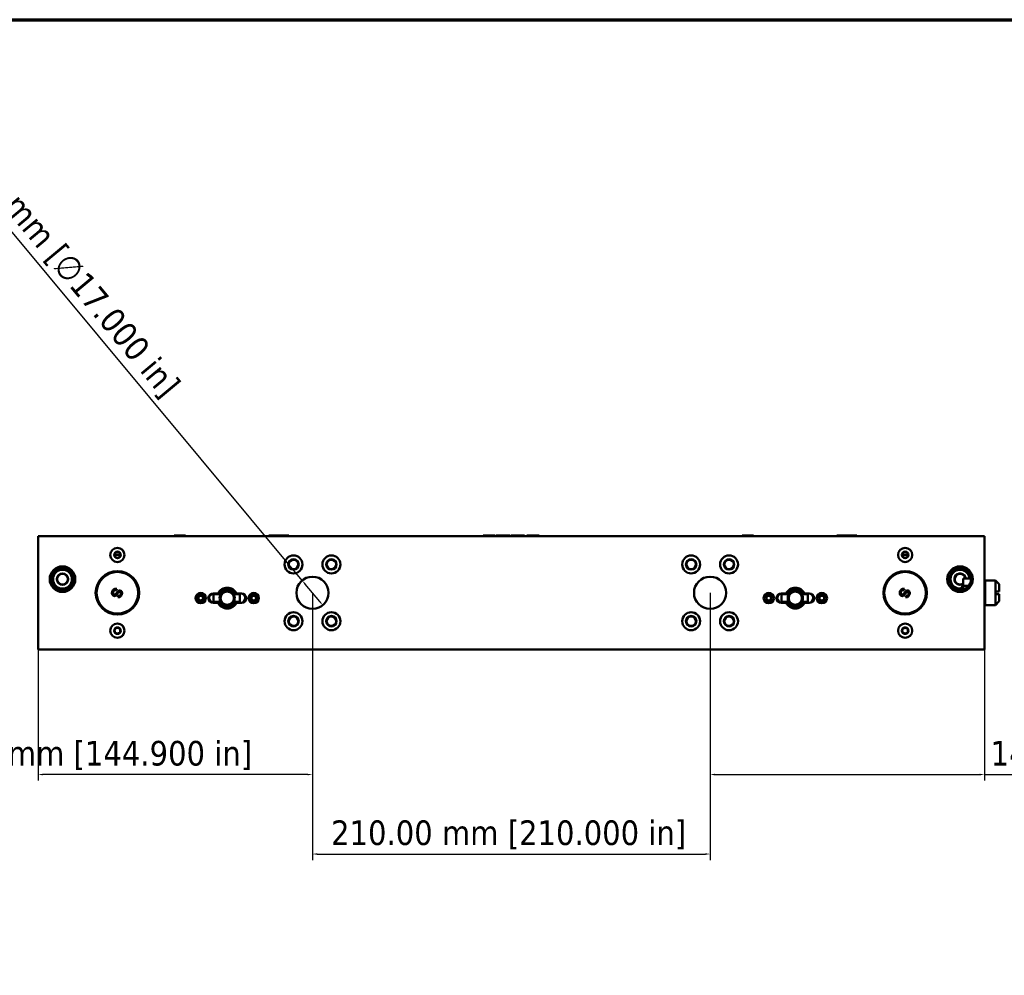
# Paper-space layout 'Sheet_1' of a CAD drawing. Header units: millimetres. Extents: x 0.8 to 58.3, y 0.8 to 58.3.
# Tile 36 of 42: x 18.5 to 39, y 38.4 to 58.3. Entities that reach past the tile are written whole.
import ezdxf

# ---------------------------------------------------------------- set-up
doc = ezdxf.new("R2010")
doc.units = ezdxf.units.MM
for name, color, linetype, lineweight in [('Border (ISO)', 7, 'Continuous', 70), ('Dimension (ISO)', 7, 'Continuous', 25), ('Visible (ISO)', 7, 'Continuous', 50)]:
    doc.layers.add(name, color=color, linetype=linetype, lineweight=lineweight)
doc.styles.add('Note Text (ANSI)', font='tahoma.ttf')
doc.dimstyles.new('Default (ISO)', dxfattribs={"dimtxt": 0.511811, "dimasz": 0.098425, "dimexe": 0.125, "dimexo": 0, "dimgap": 0.03, "dimtad": 1, "dimlfac": 25.4, "dimrnd": 1e-08, "dimzin": 0, "dimdsep": 46, "dimtxsty": 'Note Text (ANSI)', "dimcen": 0.09, "dimdle": 0.393701, "dimclrd": 256, "dimclre": 256, "dimclrt": 256, "dimazin": 0, "dimtfac": 0.269631, "dimtmove": 0, "dimatfit": 3, "dimfxl": 1, "dimtolj": 1, "dimtzin": 0, "dimlwd": -1, "dimlwe": -1, "dimarcsym": 0})

# ---------------------------------------------------------------- blocks, each defined once
blk = doc.blocks.new('Borders Chauvet')
at = {"layer": 'Border (ISO)'}
blk.add_line((0.787, 58.268), (58.268, 58.268), dxfattribs=at)
blk = doc.blocks.new('*D10')
at = {"layer": 'Defpoints', "color": 0, "transparency": 16777216}
for p in [(24.403, 46.606), (24.832, 46.092)]:
    blk.add_point(p, dxfattribs=at)
at = {"layer": 'Dimension (ISO)', "transparency": 16777216}
for p, q in [((24.403, 46.606), (16.445, 56.161)), ((24.769, 46.168), (24.466, 46.531))]:
    blk.add_line(p, q, dxfattribs=at)
for points in [[(24.479, 46.541), (24.454, 46.52), (24.403, 46.606)], [(24.781, 46.178), (24.756, 46.157), (24.832, 46.092)]]:
    blk.add_solid(points, dxfattribs=at)
at = {"layer": 'Dimension (ISO)', "transparency": 16777216, "insert": (17.001, 56.586), "char_height": 0.51181, "attachment_point": 1, "rotation": 309.7917, "style": 'Note Text (ANSI)'}
blk.add_mtext('\\A1;∅17.00 mm [∅17.000 in]', dxfattribs=at)
blk = doc.blocks.new('*D11')
at = {"layer": 'Defpoints', "color": 0, "transparency": 16777216}
for p in [(24.618, 46.349), (18.913, 45.325), (18.913, 42.569)]:
    blk.add_point(p, dxfattribs=at)
at = {"layer": 'Dimension (ISO)', "transparency": 16777216}
for p, q in [((24.618, 46.349), (24.618, 42.444)), ((18.913, 45.325), (18.913, 42.444)), ((24.519, 42.569), (19.011, 42.569))]:
    blk.add_line(p, q, dxfattribs=at)
for points in [[(19.011, 42.586), (19.011, 42.553), (18.913, 42.569)], [(24.519, 42.586), (24.519, 42.553), (24.618, 42.569)]]:
    blk.add_solid(points, dxfattribs=at)
at = {"layer": 'Dimension (ISO)', "transparency": 16777216, "insert": (15.979, 43.269), "char_height": 0.51181, "attachment_point": 1, "style": 'Note Text (ANSI)'}
blk.add_mtext('\\A1;144.90 mm [144.900 in]', dxfattribs=at)
blk = doc.blocks.new('*D12')
at = {"layer": 'Defpoints', "color": 0, "transparency": 16777216}
for p in [(24.618, 46.349), (32.885, 46.349), (32.885, 40.917)]:
    blk.add_point(p, dxfattribs=at)
at = {"layer": 'Dimension (ISO)', "transparency": 16777216}
for p, q in [((24.618, 46.349), (24.618, 40.792)), ((32.885, 46.349), (32.885, 40.792)), ((24.716, 40.917), (32.787, 40.917))]:
    blk.add_line(p, q, dxfattribs=at)
for points in [[(24.716, 40.933), (24.716, 40.9), (24.618, 40.917)], [(32.787, 40.933), (32.787, 40.9), (32.885, 40.917)]]:
    blk.add_solid(points, dxfattribs=at)
at = {"layer": 'Dimension (ISO)', "transparency": 16777216, "insert": (25.005, 41.616), "char_height": 0.51181, "attachment_point": 1, "style": 'Note Text (ANSI)'}
blk.add_mtext('\\A1;210.00 mm [210.000 in]', dxfattribs=at)
blk = doc.blocks.new('*D13')
at = {"layer": 'Defpoints', "color": 0, "transparency": 16777216}
for p in [(32.885, 46.349), (38.59, 45.325), (38.59, 42.569)]:
    blk.add_point(p, dxfattribs=at)
at = {"layer": 'Dimension (ISO)', "transparency": 16777216}
for p, q in [((32.885, 46.349), (32.885, 42.444)), ((38.59, 45.325), (38.59, 42.444)), ((32.984, 42.569), (38.492, 42.569)), ((38.59, 42.569), (46.202, 42.569))]:
    blk.add_line(p, q, dxfattribs=at)
for points in [[(32.984, 42.586), (32.984, 42.553), (32.885, 42.569)], [(38.492, 42.586), (38.492, 42.553), (38.59, 42.569)]]:
    blk.add_solid(points, dxfattribs=at)
at = {"layer": 'Dimension (ISO)', "transparency": 16777216, "insert": (38.718, 43.269), "char_height": 0.51181, "attachment_point": 1, "style": 'Note Text (ANSI)'}
blk.add_mtext('\\A1;144.90 mm [144.900 in]', dxfattribs=at)

psp = doc.layouts.new('Sheet_1')

# ---------------------------------------------------------------- linework, layer by layer
at = {"layer": 'Visible (ISO)'}
for p, q in [((18.91289, 47.53013), (38.59006, 47.53013)), ((18.91289, 47.37265), (18.91289, 47.53013)), ((21.7436, 47.538), (21.7436, 47.53013)), ((21.97982, 47.538), (21.7436, 47.538)), ((21.97982, 47.538), (21.97982, 47.53013)), ((23.7121, 47.538), (23.7121, 47.53013)), ((23.75147, 47.538), (23.7121, 47.538)), ((23.90895, 47.538), (23.75147, 47.538)), ((23.75147, 47.538), (23.75147, 47.53013)), ((24.12549, 47.538), (23.90895, 47.538)), ((23.90895, 47.538), (23.90895, 47.53013)), ((24.12549, 47.538), (24.12549, 47.53013)), ((28.28902, 47.538), (28.16892, 47.538)), ((28.16892, 47.538), (28.16892, 47.53013)), ((28.28902, 47.538), (28.33973, 47.538)), ((28.33973, 47.538), (28.37428, 47.538)), ((28.37428, 47.538), (28.3973, 47.538)), ((28.3973, 47.538), (28.40676, 47.538)), ((28.40676, 47.538), (28.40676, 47.53013)), ((28.47379, 47.538), (28.42953, 47.538)), ((28.42953, 47.538), (28.42953, 47.53013)), ((28.47379, 47.538), (28.47379, 47.53013)), ((28.50838, 47.538), (28.47379, 47.538)), ((28.64008, 47.538), (28.50838, 47.538)), ((28.50838, 47.538), (28.50838, 47.53013)), ((28.67681, 47.538), (28.64008, 47.538)), ((28.64008, 47.538), (28.64008, 47.53013)), ((28.7243, 47.538), (28.67681, 47.538)), ((28.67681, 47.538), (28.67681, 47.53013)), ((28.7243, 47.538), (28.7243, 47.53013)), ((28.76211, 47.538), (28.74556, 47.538)), ((28.74556, 47.538), (28.74556, 47.53013)), ((28.76211, 47.538), (28.81066, 47.538)), ((28.81066, 47.538), (28.89359, 47.538)), ((28.97674, 47.538), (28.89359, 47.538)), ((29.024, 47.538), (28.97674, 47.538)), ((29.024, 47.538), (29.024, 47.53013)), ((29.11531, 47.538), (29.07363, 47.538)), ((29.07363, 47.538), (29.07363, 47.53013)), ((29.11531, 47.538), (29.11531, 47.53013)), ((29.16687, 47.538), (29.11531, 47.538)), ((29.27902, 47.538), (29.16687, 47.538)), ((29.16687, 47.538), (29.16687, 47.53013)), ((29.33402, 47.538), (29.27902, 47.538)), ((29.27902, 47.538), (29.27902, 47.53013)), ((29.33402, 47.538), (29.33402, 47.53013)), ((33.55462, 47.538), (33.55462, 47.53013)), ((33.79084, 47.538), (33.55462, 47.538)), ((33.79084, 47.538), (33.79084, 47.53013)), ((35.52313, 47.538), (35.52313, 47.53013)), ((35.5625, 47.538), (35.52313, 47.538)), ((35.71998, 47.538), (35.5625, 47.538)), ((35.5625, 47.538), (35.5625, 47.53013)), ((35.93651, 47.538), (35.71998, 47.538)), ((35.71998, 47.538), (35.71998, 47.53013)), ((35.93651, 47.538), (35.93651, 47.53013)), ((38.59006, 47.53013), (38.59006, 47.37265)), ((18.91289, 47.37265), (18.91289, 45.3254)), ((38.59006, 47.37265), (38.59006, 45.3254)), ((20.58721, 47.13643), (20.50344, 47.13643)), ((20.58721, 47.13643), (20.62155, 47.13643)), ((36.88139, 47.13643), (36.91573, 47.13643)), ((36.96562, 47.13643), (36.91573, 47.13643)), ((38.10974, 46.46714), (38.14911, 46.50651)), ((38.14911, 46.64452), (38.30824, 46.64452)), ((38.14911, 46.64452), (38.14911, 46.49677)), ((38.14911, 46.49677), (38.26337, 46.49677)), ((38.14911, 46.49677), (38.14911, 46.41623)), ((38.59006, 46.59312), (38.60187, 46.60493)), ((38.60187, 46.09312), (38.60187, 46.60493)), ((38.60187, 46.60493), (38.8184, 46.60493)), ((38.8184, 46.60493), (38.8184, 46.37855)), ((38.89714, 46.52619), (38.8184, 46.60493)), ((38.89714, 46.52619), (38.89714, 46.37855)), ((20.54286, 46.40241), (20.55264, 46.4292)), ((20.58059, 46.28651), (20.57081, 46.25972)), ((22.65309, 46.33721), (22.55069, 46.33721)), ((22.55856, 46.16005), (22.55856, 46.31753)), ((22.55856, 46.31753), (22.70958, 46.31753)), ((22.69865, 46.33721), (22.65309, 46.33721)), ((22.98234, 46.31753), (23.10974, 46.31753)), ((23.03883, 46.33721), (22.99327, 46.33721)), ((23.14124, 46.33721), (23.03883, 46.33721)), ((23.10974, 46.31753), (23.10974, 46.16005)), ((34.46411, 46.33721), (34.36171, 46.33721)), ((34.36958, 46.16005), (34.36958, 46.31753)), ((34.36958, 46.31753), (34.5206, 46.31753)), ((34.50968, 46.33721), (34.46411, 46.33721)), ((34.79337, 46.31753), (34.92076, 46.31753)), ((34.84986, 46.33721), (34.80429, 46.33721)), ((34.95226, 46.33721), (34.84986, 46.33721)), ((34.92076, 46.31753), (34.92076, 46.16005)), ((36.92081, 46.40241), (36.93059, 46.4292)), ((36.95854, 46.28651), (36.94876, 46.25972)), ((38.10974, 46.4078), (38.10974, 46.46714)), ((38.8184, 46.37855), (38.8184, 46.3195)), ((38.8184, 46.3195), (38.8184, 46.09312)), ((38.89714, 46.3195), (38.89714, 46.17186)), ((22.55069, 46.14036), (22.65309, 46.14036)), ((22.55856, 46.16005), (22.70958, 46.16005)), ((22.65309, 46.14036), (22.69865, 46.14036)), ((22.98234, 46.16005), (23.10974, 46.16005)), ((22.99327, 46.14036), (23.03883, 46.14036)), ((23.03883, 46.14036), (23.14124, 46.14036)), ((34.36171, 46.14036), (34.46411, 46.14036)), ((34.36958, 46.16005), (34.5206, 46.16005)), ((34.46411, 46.14036), (34.50968, 46.14036)), ((34.79337, 46.16005), (34.92076, 46.16005)), ((34.80429, 46.14036), (34.84986, 46.14036)), ((34.84986, 46.14036), (34.95226, 46.14036)), ((38.59006, 46.10493), (38.60187, 46.09312)), ((38.60187, 46.09312), (38.8184, 46.09312)), ((38.89714, 46.17186), (38.8184, 46.09312)), ((18.91289, 45.16792), (18.91289, 45.3254)), ((38.59006, 45.3254), (38.59006, 45.16792)), ((38.59006, 45.16792), (18.91289, 45.16792))]:
    psp.add_line(p, q, dxfattribs=at)
for centre, radius in [((20.5625, 47.13643), 0.14764), ((20.5625, 47.13643), 0.0689), ((20.5625, 47.13643), 0.05906), ((24.22391, 46.93958), 0.18701), ((25.01132, 46.93958), 0.18701), ((32.49163, 46.93958), 0.18701), ((33.27903, 46.93958), 0.18701), ((36.94045, 47.13643), 0.14764), ((36.94045, 47.13643), 0.0689), ((36.94045, 47.13643), 0.05906), ((19.42076, 46.63249), 0.26575), ((24.22391, 46.93958), 0.10827), ((24.22391, 46.93958), 0.09843), ((25.01132, 46.93958), 0.10827), ((25.01132, 46.93958), 0.09843), ((32.49163, 46.93958), 0.10827), ((32.49163, 46.93958), 0.09843), ((33.27903, 46.93958), 0.10827), ((33.27903, 46.93958), 0.09843), ((38.08218, 46.63249), 0.26575), ((19.42076, 46.63249), 0.22638), ((19.42076, 46.63249), 0.19685), ((19.42076, 46.63249), 0.11811), ((19.42076, 46.63249), 0.11024), ((20.5625, 46.34902), 0.45276), ((20.5625, 46.34902), 0.43307), ((24.61761, 46.34902), 0.33465), ((32.88533, 46.34902), 0.33465), ((36.94045, 46.34902), 0.45276), ((36.94045, 46.34902), 0.43307), ((38.08218, 46.63249), 0.22638), ((22.29478, 46.23879), 0.10827), ((22.29478, 46.23879), 0.0689), ((22.29478, 46.23879), 0.06299), ((22.29478, 46.23879), 0.04921), ((22.84596, 46.23879), 0.15748), ((22.84596, 46.23879), 0.1378), ((23.39714, 46.23879), 0.10827), ((23.39714, 46.23879), 0.0689), ((23.39714, 46.23879), 0.06299), ((23.39714, 46.23879), 0.04921), ((34.1058, 46.23879), 0.10827), ((34.1058, 46.23879), 0.0689), ((34.1058, 46.23879), 0.06299), ((34.1058, 46.23879), 0.04921), ((34.65698, 46.23879), 0.15748), ((34.65698, 46.23879), 0.1378), ((35.20817, 46.23879), 0.10827), ((35.20817, 46.23879), 0.0689), ((35.20817, 46.23879), 0.06299), ((35.20817, 46.23879), 0.04921), ((24.22391, 45.75847), 0.18701), ((24.22391, 45.75847), 0.10827), ((24.22391, 45.75847), 0.09843), ((25.01132, 45.75847), 0.18701), ((25.01132, 45.75847), 0.10827), ((25.01132, 45.75847), 0.09843), ((32.49163, 45.75847), 0.18701), ((32.49163, 45.75847), 0.10827), ((32.49163, 45.75847), 0.09843), ((33.27903, 45.75847), 0.18701), ((33.27903, 45.75847), 0.10827), ((33.27903, 45.75847), 0.09843), ((20.5625, 45.56162), 0.14764), ((36.94045, 45.56162), 0.14764), ((20.5625, 45.56162), 0.0689), ((20.5625, 45.56162), 0.05906), ((36.94045, 45.56162), 0.0689), ((36.94045, 45.56162), 0.05906)]:
    psp.add_circle(centre, radius, dxfattribs=at)
for centre, radius, start, end in [((20.12943, 47.60606), 0.62205, 307.532512, 310.975724), ((38.08218, 46.63249), 0.19685, 3.503568, 278.047846), ((38.08218, 46.63249), 0.11811, 5.845779, 304.518108), ((38.08218, 46.63249), 0.11024, 6.26495, 307.383198), ((22.55069, 46.23879), 0.09843, 90, 270), ((22.57037, 46.23879), 0.09843, 90, 270), ((22.84596, 46.23879), 0.21654, 27.035692, 152.964308), ((22.84596, 46.23879), 0.17717, 146.251011, 153.6122), ((22.84596, 46.23879), 0.17717, 33.748989, 146.251011), ((22.84596, 46.23879), 0.17717, 26.3878, 33.748989), ((23.12155, 46.23879), 0.09843, 270, 90), ((23.14124, 46.23879), 0.09843, 270, 90), ((34.36171, 46.23879), 0.09843, 90, 270), ((34.38139, 46.23879), 0.09843, 90, 270), ((34.65698, 46.23879), 0.21654, 27.035692, 152.964308), ((34.65698, 46.23879), 0.17717, 146.251011, 153.6122), ((34.65698, 46.23879), 0.17717, 33.748989, 146.251011), ((34.65698, 46.23879), 0.17717, 26.3878, 33.748989), ((34.93258, 46.23879), 0.09843, 270, 90), ((34.95226, 46.23879), 0.09843, 270, 90), ((22.84596, 46.23879), 0.21654, 207.035692, 332.964308), ((22.84596, 46.23879), 0.17717, 206.3878, 213.748989), ((22.84596, 46.23879), 0.17717, 213.748989, 326.251011), ((22.84596, 46.23879), 0.17717, 326.251011, 333.6122), ((34.65698, 46.23879), 0.21654, 207.035692, 332.964308), ((34.65698, 46.23879), 0.17717, 206.3878, 213.748989), ((34.65698, 46.23879), 0.17717, 213.748989, 326.251011), ((34.65698, 46.23879), 0.17717, 326.251011, 333.6122)]:
    psp.add_arc(centre, radius, start, end, dxfattribs=at)
psp.add_open_spline([(36.99456, 47.11277), (36.98462, 47.12041), (36.97497, 47.1283), (36.96562, 47.13643)], degree=3, dxfattribs=at)
for points, knots in [([(20.45539, 46.37452), (20.45217, 46.36542), (20.44996, 46.35587), (20.44947, 46.34618), (20.44902, 46.33749), (20.44995, 46.3287), (20.45269, 46.32043), (20.45531, 46.31253), (20.45957, 46.30512), (20.46531, 46.2991), (20.47122, 46.29291), (20.4787, 46.2882), (20.48656, 46.28495)], [0, 0, 0, 0, 0.27518624, 0.27518624, 0.27518624, 0.52187271, 0.52187271, 0.52187271, 0.75733855, 0.75733855, 0.75733855, 1, 1, 1, 1]), ([(20.55264, 46.4292), (20.54258, 46.43245), (20.53184, 46.43415), (20.5212, 46.43338), (20.51117, 46.43265), (20.50123, 46.42973), (20.4926, 46.42468), (20.48383, 46.41955), (20.47642, 46.41222), (20.4704, 46.40399), (20.46383, 46.39502), (20.45891, 46.38497), (20.45539, 46.37452)], [0, 0, 0, 0, 0.25364575, 0.25364575, 0.25364575, 0.49280214, 0.49280214, 0.49280214, 0.73551731, 0.73551731, 0.73551731, 1, 1, 1, 1]), ([(20.49505, 46.31222), (20.49026, 46.31428), (20.4857, 46.31725), (20.4822, 46.32116), (20.47881, 46.32494), (20.47641, 46.3296), (20.47504, 46.33449), (20.47361, 46.33962), (20.47331, 46.34502), (20.47376, 46.35032), (20.47426, 46.35627), (20.47571, 46.36212), (20.47774, 46.3677)], [0, 0, 0, 0, 0.24281288, 0.24281288, 0.24281288, 0.47731422, 0.47731422, 0.47731422, 0.72355677, 0.72355677, 0.72355677, 1, 1, 1, 1]), ([(20.47774, 46.3677), (20.48053, 46.37486), (20.48422, 46.38175), (20.48914, 46.38775), (20.49349, 46.39305), (20.49882, 46.39765), (20.50493, 46.40061), (20.51066, 46.40338), (20.51708, 46.40471), (20.5235, 46.40495), (20.53007, 46.4052), (20.53663, 46.4043), (20.54286, 46.40241)], [0, 0, 0, 0, 0.28125087, 0.28125087, 0.28125087, 0.52946407, 0.52946407, 0.52946407, 0.76194085, 0.76194085, 0.76194085, 1, 1, 1, 1]), ([(20.48656, 46.28495), (20.49134, 46.28311), (20.49644, 46.28203), (20.50158, 46.28176), (20.50687, 46.28148), (20.51221, 46.28206), (20.51727, 46.28353), (20.52247, 46.28503), (20.52738, 46.28748), (20.53191, 46.29046), (20.53654, 46.2935), (20.54079, 46.29709), (20.54453, 46.30114)], [0, 0, 0, 0, 0.24039079, 0.24039079, 0.24039079, 0.48760519, 0.48760519, 0.48760519, 0.74117816, 0.74117816, 0.74117816, 1, 1, 1, 1]), ([(20.52809, 46.3231), (20.52544, 46.31982), (20.52222, 46.31697), (20.51858, 46.31475), (20.51503, 46.31258), (20.51107, 46.31102), (20.50695, 46.31058), (20.50294, 46.31016), (20.4988, 46.3108), (20.49505, 46.31222)], [0, 0, 0, 0, 0.34173778, 0.34173778, 0.34173778, 0.67568181, 0.67568181, 0.67568181, 1, 1, 1, 1]), ([(20.57329, 46.38159), (20.56721, 46.37494), (20.56124, 46.36815), (20.55582, 46.36095), (20.55088, 46.35439), (20.54639, 46.34748), (20.5416, 46.34079), (20.53728, 46.33476), (20.53272, 46.32889), (20.52809, 46.3231)], [0, 0, 0, 0, 0.36554629, 0.36554629, 0.36554629, 0.69904773, 0.69904773, 0.69904773, 1, 1, 1, 1]), ([(20.54453, 46.30114), (20.54884, 46.30607), (20.55304, 46.31111), (20.55698, 46.31634), (20.56064, 46.3212), (20.56407, 46.32623), (20.56748, 46.33126), (20.57065, 46.33593), (20.5738, 46.34059), (20.57706, 46.3452), (20.58005, 46.34943), (20.58312, 46.35361), (20.58666, 46.35739), (20.58986, 46.36081), (20.59343, 46.3639), (20.59729, 46.36653)], [0, 0, 0, 0, 0.23295441, 0.23295441, 0.23295441, 0.4492571, 0.4492571, 0.4492571, 0.64979697, 0.64979697, 0.64979697, 0.83375184, 0.83375184, 0.83375184, 1, 1, 1, 1]), ([(20.57081, 46.25972), (20.57738, 46.25765), (20.58431, 46.25649), (20.59124, 46.25658), (20.59789, 46.25666), (20.60454, 46.2579), (20.61071, 46.26033), (20.61701, 46.2628), (20.62281, 46.26651), (20.62788, 46.271), (20.63334, 46.27582), (20.63794, 46.28155), (20.64184, 46.28769), (20.64623, 46.2946), (20.64973, 46.30205), (20.65254, 46.30971)], [0, 0, 0, 0, 0.19328929, 0.19328929, 0.19328929, 0.37867011, 0.37867011, 0.37867011, 0.56767735, 0.56767735, 0.56767735, 0.771164, 0.771164, 0.771164, 1, 1, 1, 1]), ([(20.62459, 46.39465), (20.61897, 46.39676), (20.61283, 46.39778), (20.60679, 46.39748), (20.60055, 46.39717), (20.59441, 46.39545), (20.58878, 46.39272), (20.58301, 46.38994), (20.57777, 46.3861), (20.57329, 46.38159)], [0, 0, 0, 0, 0.32348548, 0.32348548, 0.32348548, 0.65776777, 0.65776777, 0.65776777, 1, 1, 1, 1]), ([(20.63023, 46.31665), (20.62833, 46.31101), (20.62572, 46.3056), (20.62226, 46.30068), (20.61914, 46.29625), (20.61533, 46.29221), (20.61072, 46.28947), (20.60634, 46.28686), (20.60124, 46.28542), (20.5961, 46.28497), (20.59086, 46.28451), (20.58558, 46.28508), (20.58059, 46.28651)], [0, 0, 0, 0, 0.2752605, 0.2752605, 0.2752605, 0.52349934, 0.52349934, 0.52349934, 0.75950636, 0.75950636, 0.75950636, 1, 1, 1, 1]), ([(20.59729, 46.36653), (20.59874, 46.36725), (20.60028, 46.36782), (20.60343, 46.36861), (20.60504, 46.36884), (20.61082, 46.36904), (20.61427, 46.36808), (20.61656, 46.36722)], [0.000001, 0.000001, 0.000001, 0.000001, 0.012340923, 0.012340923, 0.0247645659, 0.0247645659, 0.0566659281, 0.0566659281, 0.0566659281, 0.0566659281]), ([(20.61656, 46.36722), (20.62204, 46.36493), (20.62714, 46.36097), (20.63034, 46.35593), (20.63375, 46.35055), (20.63498, 46.34392), (20.63488, 46.33746), (20.63477, 46.33022), (20.63298, 46.3232), (20.63023, 46.31665)], [0, 0, 0, 0, 0.30622156, 0.30622156, 0.30622156, 0.63323883, 0.63323883, 0.63323883, 1, 1, 1, 1]), ([(20.65254, 46.30971), (20.65552, 46.31777), (20.65753, 46.32622), (20.65837, 46.33483), (20.65915, 46.3429), (20.65891, 46.35111), (20.65687, 46.35897), (20.65485, 46.36677), (20.65104, 46.37421), (20.64566, 46.38021), (20.63993, 46.38658), (20.63243, 46.39132), (20.62459, 46.39465)], [0, 0, 0, 0, 0.25912459, 0.25912459, 0.25912459, 0.50205869, 0.50205869, 0.50205869, 0.74343592, 0.74343592, 0.74343592, 1, 1, 1, 1]), ([(22.35384, 46.23879), (22.35357, 46.24773), (22.34978, 46.26572), (22.33242, 46.28681), (22.30802, 46.29838), (22.28107, 46.29827), (22.25686, 46.28656), (22.23972, 46.26552), (22.23599, 46.24768), (22.23572, 46.23879)], [0, 0, 0, 0, 0.1458897, 0.28886365, 0.42989849, 0.57264375, 0.71343542, 0.85498593, 1, 1, 1, 1]), ([(22.9824, 46.31753), (22.97362, 46.33307), (22.96234, 46.3474), (22.93552, 46.37257), (22.91937, 46.38343), (22.88496, 46.39923), (22.86631, 46.4044), (22.8288, 46.40851), (22.80949, 46.40754), (22.78093, 46.40141), (22.77094, 46.39833), (22.7613, 46.3944)], [1.602010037, 1.602010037, 1.602010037, 1.602010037, 1.738665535, 1.738665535, 1.883966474, 1.883966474, 2.028539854, 2.028539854, 2.173162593, 2.173162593, 2.252434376, 2.252434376, 2.252434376, 2.252434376]), ([(23.4562, 46.23879), (23.45594, 46.24773), (23.45214, 46.26572), (23.43478, 46.28681), (23.41038, 46.29838), (23.38343, 46.29827), (23.35922, 46.28656), (23.34208, 46.26552), (23.33836, 46.24768), (23.33809, 46.23879)], [0, 0, 0, 0, 0.1458897, 0.28886365, 0.42989849, 0.57264375, 0.71343542, 0.85498593, 1, 1, 1, 1]), ([(34.16486, 46.23879), (34.1646, 46.24773), (34.16081, 46.26572), (34.14344, 46.28681), (34.11904, 46.29838), (34.0921, 46.29827), (34.06788, 46.28656), (34.05074, 46.26552), (34.04702, 46.24768), (34.04675, 46.23879)], [0, 0, 0, 0, 0.1458897, 0.28886365, 0.42989849, 0.57264375, 0.71343542, 0.85498593, 1, 1, 1, 1]), ([(34.79342, 46.31753), (34.78464, 46.33307), (34.77336, 46.3474), (34.74654, 46.37257), (34.73039, 46.38343), (34.69599, 46.39923), (34.67733, 46.4044), (34.63983, 46.40851), (34.62051, 46.40754), (34.59195, 46.40141), (34.58197, 46.39833), (34.57233, 46.3944)], [1.602010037, 1.602010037, 1.602010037, 1.602010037, 1.738665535, 1.738665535, 1.883966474, 1.883966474, 2.028539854, 2.028539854, 2.173162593, 2.173162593, 2.252434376, 2.252434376, 2.252434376, 2.252434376]), ([(35.26722, 46.23879), (35.26696, 46.24773), (35.26317, 46.26572), (35.24581, 46.28681), (35.22141, 46.29838), (35.19446, 46.29827), (35.17025, 46.28656), (35.1531, 46.26552), (35.14938, 46.24768), (35.14911, 46.23879)], [0, 0, 0, 0, 0.1458897, 0.28886365, 0.42989849, 0.57264375, 0.71343542, 0.85498593, 1, 1, 1, 1]), ([(36.83335, 46.37452), (36.83012, 46.36542), (36.82791, 46.35587), (36.82742, 46.34618), (36.82697, 46.33749), (36.8279, 46.3287), (36.83064, 46.32043), (36.83326, 46.31253), (36.83753, 46.30512), (36.84326, 46.2991), (36.84918, 46.29291), (36.85665, 46.2882), (36.86452, 46.28495)], [0, 0, 0, 0, 0.27518624, 0.27518624, 0.27518624, 0.52187271, 0.52187271, 0.52187271, 0.75733855, 0.75733855, 0.75733855, 1, 1, 1, 1]), ([(36.93059, 46.4292), (36.92053, 46.43245), (36.90979, 46.43415), (36.89915, 46.43338), (36.88912, 46.43265), (36.87918, 46.42973), (36.87055, 46.42468), (36.86179, 46.41955), (36.85437, 46.41222), (36.84835, 46.40399), (36.84178, 46.39502), (36.83686, 46.38497), (36.83335, 46.37452)], [0, 0, 0, 0, 0.25364575, 0.25364575, 0.25364575, 0.49280214, 0.49280214, 0.49280214, 0.73551731, 0.73551731, 0.73551731, 1, 1, 1, 1]), ([(36.873, 46.31222), (36.86821, 46.31428), (36.86365, 46.31725), (36.86015, 46.32116), (36.85677, 46.32494), (36.85436, 46.3296), (36.85299, 46.33449), (36.85156, 46.33962), (36.85126, 46.34502), (36.85171, 46.35032), (36.85222, 46.35627), (36.85366, 46.36212), (36.8557, 46.3677)], [0, 0, 0, 0, 0.24281288, 0.24281288, 0.24281288, 0.47731422, 0.47731422, 0.47731422, 0.72355677, 0.72355677, 0.72355677, 1, 1, 1, 1]), ([(36.8557, 46.3677), (36.85849, 46.37486), (36.86217, 46.38175), (36.8671, 46.38775), (36.87145, 46.39305), (36.87677, 46.39765), (36.88288, 46.40061), (36.88861, 46.40338), (36.89503, 46.40471), (36.90145, 46.40495), (36.90802, 46.4052), (36.91458, 46.4043), (36.92081, 46.40241)], [0, 0, 0, 0, 0.28125087, 0.28125087, 0.28125087, 0.52946407, 0.52946407, 0.52946407, 0.76194085, 0.76194085, 0.76194085, 1, 1, 1, 1]), ([(36.86452, 46.28495), (36.86929, 46.28311), (36.87439, 46.28203), (36.87954, 46.28176), (36.88483, 46.28148), (36.89016, 46.28206), (36.89523, 46.28353), (36.90042, 46.28503), (36.90533, 46.28748), (36.90986, 46.29046), (36.9145, 46.2935), (36.91874, 46.29709), (36.92248, 46.30114)], [0, 0, 0, 0, 0.24039079, 0.24039079, 0.24039079, 0.48760519, 0.48760519, 0.48760519, 0.74117816, 0.74117816, 0.74117816, 1, 1, 1, 1]), ([(36.90604, 46.3231), (36.90339, 46.31982), (36.90018, 46.31697), (36.89654, 46.31475), (36.89298, 46.31258), (36.88902, 46.31102), (36.8849, 46.31058), (36.8809, 46.31016), (36.87675, 46.3108), (36.873, 46.31222)], [0, 0, 0, 0, 0.34173778, 0.34173778, 0.34173778, 0.67568181, 0.67568181, 0.67568181, 1, 1, 1, 1]), ([(36.95125, 46.38159), (36.94516, 46.37494), (36.93919, 46.36815), (36.93377, 46.36095), (36.92883, 46.35439), (36.92434, 46.34748), (36.91956, 46.34079), (36.91524, 46.33476), (36.91068, 46.32889), (36.90604, 46.3231)], [0, 0, 0, 0, 0.36554629, 0.36554629, 0.36554629, 0.69904773, 0.69904773, 0.69904773, 1, 1, 1, 1]), ([(36.92248, 46.30114), (36.92679, 46.30607), (36.93099, 46.31111), (36.93493, 46.31634), (36.93859, 46.3212), (36.94202, 46.32623), (36.94543, 46.33126), (36.9486, 46.33593), (36.95175, 46.34059), (36.95501, 46.3452), (36.958, 46.34943), (36.96107, 46.35361), (36.96461, 46.35739), (36.96781, 46.36081), (36.97139, 46.3639), (36.97525, 46.36653)], [0, 0, 0, 0, 0.23295441, 0.23295441, 0.23295441, 0.4492571, 0.4492571, 0.4492571, 0.64979697, 0.64979697, 0.64979697, 0.83375184, 0.83375184, 0.83375184, 1, 1, 1, 1]), ([(36.94876, 46.25972), (36.95533, 46.25765), (36.96226, 46.25649), (36.96919, 46.25658), (36.97584, 46.25666), (36.98249, 46.2579), (36.98866, 46.26033), (36.99496, 46.2628), (37.00076, 46.26651), (37.00583, 46.271), (37.01129, 46.27582), (37.0159, 46.28155), (37.0198, 46.28769), (37.02418, 46.2946), (37.02768, 46.30205), (37.03049, 46.30971)], [0, 0, 0, 0, 0.19328929, 0.19328929, 0.19328929, 0.37867011, 0.37867011, 0.37867011, 0.56767735, 0.56767735, 0.56767735, 0.771164, 0.771164, 0.771164, 1, 1, 1, 1]), ([(37.00255, 46.39465), (36.99692, 46.39676), (36.99078, 46.39778), (36.98474, 46.39748), (36.9785, 46.39717), (36.97237, 46.39545), (36.96673, 46.39272), (36.96097, 46.38994), (36.95573, 46.3861), (36.95125, 46.38159)], [0, 0, 0, 0, 0.32348548, 0.32348548, 0.32348548, 0.65776777, 0.65776777, 0.65776777, 1, 1, 1, 1]), ([(37.00818, 46.31665), (37.00628, 46.31101), (37.00368, 46.3056), (37.00022, 46.30068), (36.9971, 46.29625), (36.99328, 46.29221), (36.98867, 46.28947), (36.98429, 46.28686), (36.97919, 46.28542), (36.97405, 46.28497), (36.96881, 46.28451), (36.96354, 46.28508), (36.95854, 46.28651)], [0, 0, 0, 0, 0.2752605, 0.2752605, 0.2752605, 0.52349934, 0.52349934, 0.52349934, 0.75950636, 0.75950636, 0.75950636, 1, 1, 1, 1]), ([(36.97525, 46.36653), (36.9767, 46.36725), (36.97823, 46.36782), (36.98138, 46.36861), (36.98299, 46.36884), (36.98877, 46.36904), (36.99222, 46.36808), (36.99452, 46.36722)], [0.000001, 0.000001, 0.000001, 0.000001, 0.012340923, 0.012340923, 0.0247645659, 0.0247645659, 0.0566659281, 0.0566659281, 0.0566659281, 0.0566659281]), ([(36.99452, 46.36722), (36.99999, 46.36493), (37.0051, 46.36097), (37.00829, 46.35593), (37.0117, 46.35055), (37.01293, 46.34392), (37.01283, 46.33746), (37.01272, 46.33022), (37.01094, 46.3232), (37.00818, 46.31665)], [0, 0, 0, 0, 0.30622156, 0.30622156, 0.30622156, 0.63323883, 0.63323883, 0.63323883, 1, 1, 1, 1]), ([(37.03049, 46.30971), (37.03348, 46.31777), (37.03548, 46.32622), (37.03632, 46.33483), (37.03711, 46.3429), (37.03687, 46.35111), (37.03483, 46.35897), (37.0328, 46.36677), (37.02899, 46.37421), (37.02361, 46.38021), (37.01789, 46.38658), (37.01038, 46.39132), (37.00255, 46.39465)], [0, 0, 0, 0, 0.25912459, 0.25912459, 0.25912459, 0.50205869, 0.50205869, 0.50205869, 0.74343592, 0.74343592, 0.74343592, 1, 1, 1, 1]), ([(22.23572, 46.23879), (22.23599, 46.22985), (22.23978, 46.21186), (22.25714, 46.19077), (22.28154, 46.1792), (22.30849, 46.17931), (22.3327, 46.19102), (22.34984, 46.21206), (22.35357, 46.2299), (22.35384, 46.23879)], [0, 0, 0, 0, 0.1458897, 0.28886365, 0.42989849, 0.57264375, 0.71343542, 0.85498593, 1, 1, 1, 1]), ([(22.91284, 46.07473), (22.92751, 46.08271), (22.94116, 46.09288), (22.96635, 46.11789), (22.9777, 46.1335), (22.98783, 46.15349), (22.98936, 46.15675), (22.99079, 46.16005)], [0.886996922, 0.886996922, 0.886996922, 0.886996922, 1.014557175, 1.014557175, 1.15888017, 1.15888017, 1.186374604, 1.186374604, 1.186374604, 1.186374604]), ([(23.33809, 46.23879), (23.33835, 46.22985), (23.34214, 46.21186), (23.3595, 46.19077), (23.3839, 46.1792), (23.41085, 46.17931), (23.43506, 46.19102), (23.45221, 46.21206), (23.45593, 46.2299), (23.4562, 46.23879)], [0, 0, 0, 0, 0.1458897, 0.28886365, 0.42989849, 0.57264375, 0.71343542, 0.85498593, 1, 1, 1, 1]), ([(34.04675, 46.23879), (34.04701, 46.22985), (34.0508, 46.21186), (34.06816, 46.19077), (34.09256, 46.1792), (34.11951, 46.17931), (34.14372, 46.19102), (34.16087, 46.21206), (34.16459, 46.2299), (34.16486, 46.23879)], [0, 0, 0, 0, 0.1458897, 0.28886365, 0.42989849, 0.57264375, 0.71343542, 0.85498593, 1, 1, 1, 1]), ([(34.72386, 46.07473), (34.73853, 46.08271), (34.75218, 46.09288), (34.77737, 46.11789), (34.78872, 46.1335), (34.79886, 46.15349), (34.80038, 46.15675), (34.80181, 46.16005)], [0.886996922, 0.886996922, 0.886996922, 0.886996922, 1.014557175, 1.014557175, 1.15888017, 1.15888017, 1.186374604, 1.186374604, 1.186374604, 1.186374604]), ([(35.14911, 46.23879), (35.14937, 46.22985), (35.15316, 46.21186), (35.17053, 46.19077), (35.19493, 46.1792), (35.22187, 46.17931), (35.24608, 46.19102), (35.26323, 46.21206), (35.26695, 46.2299), (35.26722, 46.23879)], [0, 0, 0, 0, 0.1458897, 0.28886365, 0.42989849, 0.57264375, 0.71343542, 0.85498593, 1, 1, 1, 1])]:
    psp.add_open_spline(points, degree=3, knots=knots, dxfattribs=at)
for points, weights in [([(38.89714, 46.37855), (38.86507, 46.37855), (38.8184, 46.37855)], [1.03329623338, 1.04572702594, 1.02263553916]), ([(38.8184, 46.3195), (38.86507, 46.3195), (38.89714, 46.3195)], [1.02263549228, 1.0457269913, 1.03329621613])]:
    psp.add_rational_spline(points, weights, degree=2, dxfattribs=at)

# ---------------------------------------------------------------- block references
psp.add_blockref('Borders Chauvet', (0, 0))

# ---------------------------------------------------------------- dimensions: what is measured, and where the dimension line sits
at = {"layer": 'Dimension (ISO)'}
dim = psp.add_diameter_dim_2p(p1=(24.83179, 46.09189), p2=(24.40344, 46.60616), text='<> mm [∅17.000 in]', dimstyle='Default (ISO)', override={"dimgap": 0.03, "dimdec": 2, "dimlfac": 25.4, "dimpost": '', "dimtol": 0, "dimlim": 0, "dimtp": 0, "dimtm": 0, "dimtdec": 2, "dimatfit": 2}, dxfattribs=at)
dim.commit()
dim.dimension.update_dxf_attribs({"geometry": '*D10', "text_midpoint": (18.97456, 53.12403), "dimtype": 163})
for base, p1, p2, text, override, picture, middle in [((18.91289, 42.5695), (24.61761, 46.34902), (18.91289, 45.3254), '<> mm [144.900 in]', {"dimgap": 0.03, "dimdec": 2, "dimlfac": 25.4, "dimpost": '', "dimtol": 0, "dimlim": 0, "dimtp": 0, "dimtm": 0, "dimtdec": 2, "dimtofl": 0, "dimatfit": 1}, '*D11', (19.70598, 42.5695)), ((32.88533, 40.91688), (24.61761, 46.34902), (32.88533, 46.34902), '<> mm [210.000 in]', {"dimgap": 0.03, "dimdec": 2, "dimlfac": 25.4, "dimpost": '', "dimtol": 0, "dimlim": 0, "dimtp": 0, "dimtm": 0, "dimtdec": 2, "dimtofl": 0, "dimatfit": 1}, '*D12', (28.75147, 40.91688)), ((38.59006, 42.5695), (32.88533, 46.34902), (38.59006, 45.3254), '<> mm [144.900 in]', {"dimgap": 0.03, "dimdec": 2, "dimlfac": 25.4, "dimpost": '', "dimtol": 0, "dimlim": 0, "dimtp": 0, "dimtm": 0, "dimtdec": 2, "dimtofl": 0, "dimatfit": 2}, '*D13', (42.44518, 42.5695))]:
    dim = psp.add_linear_dim(base=base, p1=p1, p2=p2, angle=180, text=text, dimstyle='Default (ISO)', override=override, dxfattribs=at)
    dim.commit()
    dim.dimension.update_dxf_attribs({"geometry": picture, "text_midpoint": middle, "dimtype": 160})

doc.saveas('drawing.dxf')
